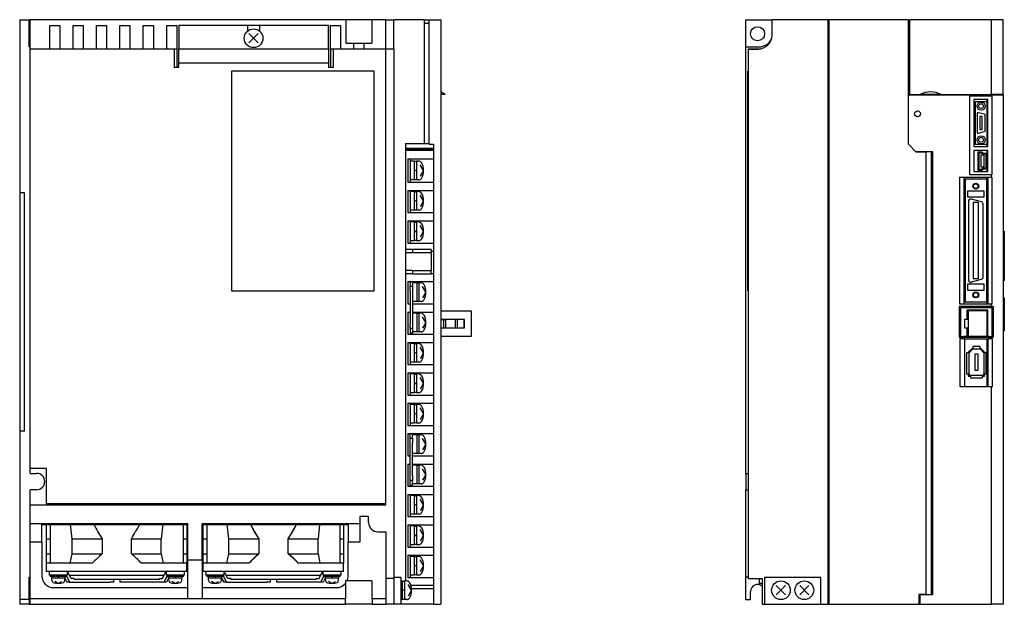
# Model space of a CAD drawing. Extents: x -955 to 8, y -401 to 362.
# Tile 1 of 3: x -938 to -517, y -244 to 6. Entities that reach past the tile are written whole.
import ezdxf

# ---------------------------------------------------------------- set-up
doc = ezdxf.new("R2010")
doc.units = 0
doc.layers.add('OUTLINE', color=7, linetype='CONTINUOUS')
doc.layers.add('THIN_LINE', color=6, linetype='CONTINUOUS')

msp = doc.modelspace()

# ---------------------------------------------------------------- linework, layer by layer
at = {"layer": 'OUTLINE'}
for p, q in [((-938.39, 6), (-938.39, -68)), ((-938.39, 6), (-934.39, 6)), ((-934.39, 6), (-933.89, 6)), ((-934.39, -5.6), (-934.39, 6)), ((-798.97, 6), (-933.89, 6)), ((-933.89, 0.4), (-933.89, 6)), ((-798.38, 6), (-798.97, 6)), ((-798.97, 6), (-798.97, -4)), ((-788.4, 6), (-798.38, 6)), ((-787.81, 6), (-788.4, 6)), ((-781.89, 6), (-787.81, 6)), ((-787.81, 6), (-787.81, -4)), ((-781.89, 6), (-778.39, 6)), ((-781.89, -0.55), (-781.89, 6)), ((-778.39, -0.55), (-778.39, 6)), ((-778.19, 5.8), (-778.39, 5.8)), ((-765.39, 6), (-778.19, 6)), ((-778.19, 6), (-778.19, 5.8)), ((-765.39, 6), (-763.27, 6)), ((-765.39, 6), (-765.39, -47)), ((-765.39, 4.5), (-763.27, 4.5)), ((-763.27, 6), (-758.39, 6)), ((-763.27, -47.2), (-763.27, 6)), ((-758.39, 6), (-758.39, -244)), ((-627.89, 6), (-616.69, 6)), ((-627.89, -5.6), (-627.89, 6)), ((-592.89, 6), (-616.69, 6)), ((-616.69, -0.55), (-616.69, 6)), ((-592.89, 6), (-592.89, -47)), ((-592.39, 6), (-592.89, 6)), ((-592.39, 6), (-592.39, -244)), ((-558.39, 6), (-592.39, 6)), ((-558.39, -47.3), (-558.39, 6)), ((-557.89, 6), (-557.89, -26)), ((-522.89, 6), (-557.89, 6)), ((-517.89, 6), (-522.89, 6)), ((-522.89, -26), (-522.89, 6)), ((-517.89, -26), (-517.89, 6)), ((-933.89, -5.6), (-933.89, 0.4)), ((-925.54, -0.55), (-925.54, 3.46)), ((-925.54, 3.46), (-921.24, 3.46)), ((-921.24, 3.46), (-921.24, -0.55)), ((-915.54, -0.55), (-915.54, 3.46)), ((-915.54, 3.46), (-911.24, 3.46)), ((-911.24, 3.46), (-911.24, -0.55)), ((-905.54, -0.55), (-905.54, 3.46)), ((-905.54, 3.46), (-901.24, 3.46)), ((-901.24, 3.46), (-901.24, -0.55)), ((-895.54, -0.55), (-895.54, 3.46)), ((-895.54, 3.46), (-891.24, 3.46)), ((-891.24, 3.46), (-891.24, -0.55)), ((-885.54, -0.55), (-885.54, 3.46)), ((-885.54, 3.46), (-881.24, 3.46)), ((-881.24, 3.46), (-881.24, -0.55)), ((-875.54, -0.55), (-875.54, 3.46)), ((-875.54, 3.46), (-871.24, 3.46)), ((-871.24, 3.46), (-871.24, -0.55)), ((-870.39, 3.55), (-870.39, -6.45)), ((-840.89, 3.55), (-870.39, 3.55)), ((-840.89, 1.17), (-840.89, 3.55)), ((-835.89, 3.47), (-840.89, 3.47)), ((-836.41, 0.03), (-840.37, -3.93)), ((-836.41, -3.93), (-840.37, 0.03)), ((-806.39, 3.55), (-835.89, 3.55)), ((-835.89, 3.55), (-835.89, 1.17)), ((-806.39, -6.45), (-806.39, 3.55)), ((-805.54, -0.55), (-805.54, 3.46)), ((-805.54, 3.46), (-801.24, 3.46)), ((-801.24, 3.46), (-801.24, -0.55)), ((-925.54, -6.45), (-925.54, -0.55)), ((-921.24, -0.55), (-921.24, -6.45)), ((-915.54, -6.45), (-915.54, -0.55)), ((-911.24, -0.55), (-911.24, -6.45)), ((-905.54, -6.45), (-905.54, -0.55)), ((-901.24, -0.55), (-901.24, -6.45)), ((-895.54, -6.45), (-895.54, -0.55)), ((-891.24, -0.55), (-891.24, -6.45)), ((-885.54, -6.45), (-885.54, -0.55)), ((-881.24, -0.55), (-881.24, -6.45)), ((-875.54, -6.45), (-875.54, -0.55)), ((-871.24, -0.55), (-871.24, -6.55)), ((-805.54, -6.55), (-805.54, -0.55)), ((-801.24, -0.55), (-801.24, -6.45)), ((-798.97, -4), (-798.38, -4)), ((-798.38, -4), (-795.54, -4)), ((-795.54, -6.45), (-795.54, -4)), ((-795.54, -4), (-791.24, -4)), ((-791.24, -4), (-788.4, -4)), ((-791.24, -4), (-791.24, -6.45)), ((-788.4, -4), (-787.81, -4)), ((-781.89, -6.45), (-781.89, -0.55)), ((-778.39, -6.55), (-778.39, -0.55)), ((-557.89, -2.6), (-558.39, -2.6)), ((-934.39, -5.6), (-933.89, -5.6)), ((-933.89, -188), (-933.89, -5.6)), ((-933.89, -6.45), (-932.89, -6.45)), ((-932.89, -6.45), (-872.39, -6.45)), ((-872.39, -6.45), (-872.39, -14.45)), ((-871.24, -6.55), (-872.39, -6.55)), ((-871.24, -6.55), (-871.24, -14.45)), ((-870.39, -12.45), (-870.39, -6.45)), ((-870.39, -6.45), (-806.39, -6.45)), ((-806.39, -6.45), (-806.39, -12.45)), ((-804.39, -6.55), (-805.54, -6.55)), ((-805.54, -6.55), (-805.54, -14.45)), ((-804.39, -6.45), (-782.89, -6.45)), ((-804.39, -6.45), (-804.39, -14.45)), ((-782.89, -6.45), (-781.89, -6.45)), ((-781.89, -6.45), (-781.89, -6.55)), ((-781.89, -201.52), (-781.89, -6.55)), ((-778.39, -6.55), (-781.89, -6.55)), ((-778.39, -6.55), (-778.39, -233)), ((-627.89, -188), (-627.89, -5.6)), ((-627.89, -5.6), (-622.29, -5.6)), ((-626.89, -6.45), (-626.89, -6.55)), ((-626.89, -6.45), (-625.89, -6.45)), ((-626.89, -6.45), (-626.89, -6.55)), ((-626.89, -6.55), (-622.69, -6.55)), ((-626.89, -6.55), (-626.89, -233)), ((-625.89, -6.45), (-621.6, -6.45)), ((-870.39, -12.45), (-806.39, -12.45)), ((-870.39, -14.45), (-870.39, -12.45)), ((-806.39, -12.45), (-806.39, -14.45)), ((-870.39, -14.45), (-872.39, -14.45)), ((-847.89, -16), (-847.89, -110)), ((-786.89, -16), (-847.89, -16)), ((-804.39, -14.45), (-806.39, -14.45)), ((-786.89, -110), (-786.89, -16)), ((-626.99, -110), (-626.99, -16)), ((-626.99, -16), (-626.89, -16)), ((-756.4, -26), (-758.39, -26)), ((-558.39, -26.2), (-532.29, -26.2)), ((-558.39, -47.3), (-558.39, -26.2)), ((-557.89, -26), (-553.38, -26)), ((-556.77, -26), (-556.77, -26.2)), ((-555.81, -26.2), (-555.81, -26)), ((-544.4, -26), (-553.38, -26)), ((-544.4, -26), (-522.89, -26)), ((-532.29, -26.2), (-528.89, -26.2)), ((-532.29, -26.2), (-532.29, -60.16)), ((-522.59, -26.71), (-532.29, -26.71)), ((-524.39, -28.16), (-530.39, -28.16)), ((-530.39, -28.16), (-530.39, -48.16)), ((-529.79, -29.16), (-529.79, -47.16)), ((-524.79, -29.16), (-529.79, -29.16)), ((-528.89, -26), (-528.89, -26.2)), ((-524.79, -28.16), (-524.79, -48.16)), ((-524.39, -48.16), (-524.39, -28.16)), ((-523.35, -26.2), (-523.35, -26)), ((-523.35, -26.2), (-522.59, -26.2)), ((-517.89, -26), (-522.89, -26)), ((-522.59, -26.2), (-517.89, -26.2)), ((-522.59, -60.16), (-522.59, -26.2)), ((-519.89, -26), (-519.89, -26.2)), ((-518.93, -26.2), (-518.93, -26)), ((-517.89, -26.2), (-517.89, -26)), ((-517.89, -26.2), (-517.89, -244)), ((-529.04, -34.26), (-529.04, -42.06)), ((-525.91, -34.45), (-528.41, -33.78)), ((-527.79, -35.41), (-527.79, -40.91)), ((-526.79, -35.41), (-527.79, -35.41)), ((-526.79, -40.91), (-526.79, -35.41)), ((-525.54, -41.39), (-525.54, -34.93)), ((-528.41, -42.54), (-525.91, -41.87)), ((-527.79, -40.91), (-526.79, -40.91)), ((-773.39, -47), (-773.39, -234)), ((-773.39, -47), (-765.39, -47)), ((-773.39, -49), (-761.39, -49)), ((-761.39, -49.72), (-773.39, -49.72)), ((-761.39, -50), (-773.39, -50)), ((-765.39, -47), (-763.27, -47)), ((-763.27, -47.2), (-761.39, -47.2)), ((-761.39, -47.2), (-761.39, -237.23)), ((-592.89, -47), (-592.89, -237.23)), ((-592.89, -47), (-592.39, -47)), ((-558.39, -47.3), (-555.19, -50.5)), ((-555.19, -50.5), (-558.39, -47.3)), ((-555.19, -50.5), (-550.9, -50.5)), ((-547.89, -50.5), (-555.19, -50.5)), ((-550.9, -50.5), (-550.9, -239.8)), ((-548.49, -239.8), (-548.49, -50.5)), ((-548.24, -50.5), (-548.24, -239.8)), ((-547.89, -239.8), (-547.89, -50.5)), ((-530.39, -48.16), (-524.39, -48.16)), ((-530.39, -49.96), (-530.39, -58.96)), ((-524.39, -49.96), (-530.39, -49.96)), ((-529.79, -47.16), (-524.79, -47.16)), ((-524.79, -49.96), (-524.79, -51.16)), ((-524.39, -58.96), (-524.39, -49.96)), ((-772.39, -53.5), (-772.39, -63.5)), ((-772.39, -53.5), (-761.39, -53.5)), ((-771.39, -53.5), (-771.39, -54.5)), ((-769.79, -54.5), (-771.39, -54.5)), ((-771.39, -54.5), (-771.39, -62.5)), ((-769.79, -54.5), (-769.79, -62.5)), ((-768.79, -54.7), (-769.79, -54.7)), ((-768.79, -54.5), (-768.79, -62.5)), ((-767.75, -54.5), (-768.79, -54.5)), ((-526.81, -50.61), (-528.67, -50.61)), ((-528.67, -50.61), (-528.67, -58.31)), ((-526.98, -51.01), (-528.27, -51.01)), ((-528.27, -51.01), (-528.27, -57.91)), ((-525.98, -51.96), (-527.48, -51.96)), ((-527.48, -51.96), (-527.48, -56.96)), ((-526.49, -51.56), (-526.98, -51.01)), ((-526.31, -51.16), (-526.81, -50.61)), ((-525.19, -51.56), (-526.49, -51.56)), ((-524.79, -51.16), (-526.31, -51.16)), ((-525.98, -56.96), (-525.98, -51.96)), ((-525.19, -57.36), (-525.19, -51.56)), ((-524.79, -57.76), (-524.79, -51.16)), ((-769.79, -58.79), (-768.79, -58.21)), ((-765.69, -58.5), (-767.16, -56.03)), ((-765.69, -58.5), (-767.16, -60.97)), ((-528.67, -58.31), (-526.81, -58.31)), ((-528.27, -57.91), (-526.98, -57.91)), ((-527.48, -56.96), (-525.98, -56.96)), ((-526.98, -57.91), (-526.49, -57.36)), ((-526.81, -58.31), (-526.31, -57.76)), ((-526.49, -57.36), (-525.19, -57.36)), ((-526.31, -57.76), (-524.79, -57.76)), ((-524.79, -57.76), (-524.79, -58.96)), ((-771.39, -62.5), (-771.39, -63.5)), ((-769.79, -62.5), (-771.39, -62.5)), ((-769.79, -62.3), (-768.79, -62.3)), ((-767.75, -62.5), (-768.79, -62.5)), ((-536.59, -61.46), (-536.59, -115.46)), ((-522.89, -61.46), (-536.59, -61.46)), ((-534.64, -61.46), (-534.64, -115.46)), ((-534.19, -62.26), (-534.19, -114.66)), ((-524.79, -62.26), (-534.19, -62.26)), ((-532.29, -60.16), (-522.89, -60.16)), ((-530.39, -58.96), (-524.39, -58.96)), ((-524.79, -61.46), (-524.79, -62.26)), ((-524.79, -114.66), (-524.79, -62.26)), ((-524.34, -115.46), (-524.34, -61.46)), ((-522.89, -60.16), (-522.59, -60.16)), ((-522.89, -61.46), (-522.89, -60.16)), ((-522.59, -61.46), (-522.89, -61.46)), ((-522.59, -115.46), (-522.59, -61.46)), ((-772.39, -63.5), (-761.39, -63.5)), ((-772.39, -67), (-772.39, -76.5)), ((-772.39, -67), (-761.39, -67)), ((-771.39, -67), (-771.39, -67.5)), ((-526.04, -67.26), (-533.14, -67.26)), ((-533.14, -67.26), (-533.14, -69.76)), ((-526.04, -69.76), (-526.04, -67.26)), ((-938.39, -68), (-938.39, -170)), ((-936.39, -68), (-938.39, -68)), ((-936.39, -170), (-936.39, -68)), ((-771.39, -67.5), (-771.39, -75.5)), ((-769.79, -67.5), (-771.39, -67.5)), ((-769.79, -67.5), (-769.79, -75.5)), ((-768.79, -67.7), (-769.79, -67.7)), ((-769.79, -71.79), (-768.79, -71.21)), ((-768.79, -67.5), (-768.79, -75.5)), ((-767.75, -67.5), (-768.79, -67.5)), ((-765.69, -71.5), (-767.16, -69.03)), ((-765.69, -71.5), (-767.16, -73.97)), ((-533.14, -69.76), (-526.04, -69.76)), ((-527.18, -71.9), (-531.48, -70.75)), ((-771.39, -75.5), (-771.39, -76.5)), ((-769.79, -75.5), (-771.39, -75.5)), ((-769.79, -75.3), (-768.79, -75.3)), ((-767.75, -75.5), (-768.79, -75.5)), ((-532.74, -71.71), (-532.74, -105.21)), ((-530.74, -72.21), (-530.74, -104.71)), ((-528.44, -72.21), (-530.74, -72.21)), ((-528.44, -104.71), (-528.44, -72.21)), ((-526.44, -104.05), (-526.44, -72.87)), ((-772.39, -76.5), (-761.39, -76.5)), ((-772.39, -80), (-772.39, -89.5)), ((-772.39, -80), (-761.39, -80)), ((-771.39, -80), (-771.39, -80.5)), ((-769.79, -80.5), (-771.39, -80.5)), ((-771.39, -80.5), (-771.39, -88.5)), ((-769.79, -80.5), (-769.79, -88.5)), ((-768.79, -80.7), (-769.79, -80.7)), ((-768.79, -80.5), (-768.79, -88.5)), ((-767.75, -80.5), (-768.79, -80.5)), ((-765.69, -84.5), (-767.16, -82.03)), ((-769.79, -84.79), (-768.79, -84.21)), ((-769.79, -88.3), (-768.79, -88.3)), ((-765.69, -84.5), (-767.16, -86.97)), ((-517.89, -84.4), (-517.39, -84.4)), ((-517.39, -84.4), (-517.39, -105.5)), ((-770.39, -92.31), (-773.39, -92.31)), ((-772.39, -89.5), (-761.39, -89.5)), ((-771.39, -88.5), (-771.39, -89.5)), ((-769.79, -88.5), (-771.39, -88.5)), ((-762.39, -92.31), (-770.39, -92.31)), ((-770.39, -92.31), (-770.39, -93.69)), ((-767.75, -88.5), (-768.79, -88.5)), ((-762.39, -92.31), (-762.39, -93.69)), ((-770.39, -93.69), (-773.39, -93.69)), ((-762.39, -93.69), (-770.39, -93.69)), ((-762.39, -93), (-761.39, -93)), ((-762.39, -93.69), (-762.39, -101.31)), ((-770.39, -101.31), (-773.39, -101.31)), ((-770.39, -102.69), (-773.39, -102.69)), ((-770.39, -101.31), (-762.39, -101.31)), ((-770.39, -101.31), (-770.39, -102.69)), ((-770.39, -102.69), (-762.39, -102.69)), ((-762.39, -102.69), (-762.39, -101.31)), ((-762.39, -102.5), (-761.39, -102.5)), ((-531.48, -106.17), (-527.18, -105.02)), ((-530.74, -104.71), (-528.44, -104.71)), ((-772.39, -106), (-772.39, -115.5)), ((-772.39, -106), (-761.39, -106)), ((-771.39, -106), (-771.39, -108)), ((-771.39, -108), (-770.39, -108)), ((-771.39, -110), (-771.39, -108)), ((-770.39, -106), (-770.39, -108)), ((-768.59, -106.5), (-770.39, -106.5)), ((-770.39, -108), (-770.39, -110)), ((-768.59, -106.5), (-768.59, -114.5)), ((-767.79, -106.7), (-768.59, -106.7)), ((-767.79, -106.5), (-767.79, -114.5)), ((-766.75, -106.5), (-767.79, -106.5)), ((-764.69, -110.5), (-766.16, -108.03)), ((-526.04, -107.16), (-533.14, -107.16)), ((-533.14, -107.16), (-533.14, -109.66)), ((-526.04, -109.66), (-526.04, -107.16)), ((-517.89, -105.5), (-517.39, -105.5)), ((-847.89, -110), (-786.89, -110)), ((-771.39, -110), (-771.39, -124)), ((-770.39, -110), (-770.39, -124)), ((-764.69, -110.5), (-766.16, -112.97)), ((-626.99, -110), (-626.89, -110)), ((-533.14, -109.66), (-526.04, -109.66)), ((-517.89, -113), (-517.39, -113)), ((-517.39, -113), (-517.39, -127)), ((-772.39, -115.5), (-771.39, -115.5)), ((-768.59, -114.5), (-770.39, -114.5)), ((-770.39, -115.5), (-761.39, -115.5)), ((-768.59, -114.3), (-767.79, -114.3)), ((-766.75, -114.5), (-767.79, -114.5)), ((-522.89, -116.71), (-536.67, -116.71)), ((-536.67, -116.71), (-536.67, -129.81)), ((-536.59, -115.46), (-522.89, -115.46)), ((-522.57, -117.21), (-536.17, -117.21)), ((-536.17, -117.21), (-536.17, -129.48)), ((-534.19, -114.66), (-524.79, -114.66)), ((-524.79, -114.66), (-524.79, -115.46)), ((-522.89, -115.46), (-522.59, -115.46)), ((-522.89, -116.71), (-522.89, -115.46)), ((-522.14, -116.71), (-522.89, -116.71)), ((-522.57, -129.48), (-522.57, -117.21)), ((-522.14, -116.71), (-522.14, -129.81)), ((-772.39, -119), (-772.39, -128.5)), ((-772.39, -119), (-771.39, -119)), ((-770.39, -119), (-761.39, -119)), ((-768.59, -119.5), (-770.39, -119.5)), ((-768.59, -119.5), (-768.59, -127.5)), ((-767.79, -119.7), (-768.59, -119.7)), ((-767.79, -119.5), (-767.79, -127.5)), ((-766.75, -119.5), (-767.79, -119.5)), ((-764.69, -123.5), (-766.16, -121.03)), ((-758.39, -120.34), (-758.19, -120.34)), ((-758.19, -118.49), (-745.39, -118.49)), ((-758.19, -122.14), (-758.19, -118.49)), ((-745.39, -118.49), (-745.39, -129.49)), ((-533.38, -118.23), (-533.38, -122.24)), ((-524.38, -118.23), (-533.38, -118.23)), ((-532.85, -118.49), (-532.85, -129.49)), ((-524.85, -118.49), (-532.85, -118.49)), ((-524.85, -118.49), (-524.85, -129.49)), ((-524.79, -118.23), (-524.79, -129.48)), ((-524.38, -129.48), (-524.38, -118.23)), ((-771.39, -126), (-771.39, -124)), ((-771.39, -126), (-771.39, -128)), ((-770.39, -126), (-771.39, -126)), ((-770.39, -124), (-770.39, -126)), ((-770.39, -126), (-770.39, -128)), ((-764.69, -123.5), (-766.16, -125.97)), ((-758.39, -122.24), (-757.19, -122.24)), ((-758.39, -125.74), (-757.19, -125.74)), ((-748.19, -122.14), (-758.19, -122.14)), ((-758.19, -122.14), (-758.19, -122.24)), ((-758.19, -125.74), (-758.19, -125.84)), ((-758.19, -125.84), (-748.19, -125.84)), ((-758.19, -129.49), (-758.19, -125.84)), ((-757.19, -122.24), (-756.39, -122.24)), ((-757.19, -122.24), (-757.19, -125.74)), ((-757.19, -125.74), (-756.39, -125.74)), ((-756.39, -122.24), (-756.39, -125.74)), ((-751.39, -122.24), (-752.19, -122.24)), ((-752.19, -122.24), (-752.19, -125.74)), ((-752.19, -125.74), (-751.39, -125.74)), ((-748.49, -122.24), (-751.39, -122.24)), ((-751.39, -122.24), (-751.39, -125.74)), ((-751.39, -125.74), (-748.49, -125.74)), ((-748.19, -122.24), (-748.49, -122.24)), ((-748.49, -122.24), (-748.49, -125.74)), ((-748.49, -125.74), (-748.19, -125.74)), ((-748.19, -125.84), (-748.19, -122.14)), ((-532.85, -122.24), (-534.45, -122.24)), ((-534.45, -122.24), (-534.45, -125.74)), ((-534.45, -125.74), (-532.85, -125.74)), ((-533.38, -125.74), (-533.38, -129.48)), ((-772.39, -128.5), (-761.39, -128.5)), ((-770.39, -128), (-771.39, -128)), ((-771.39, -128), (-771.39, -128.5)), ((-768.59, -127.5), (-770.39, -127.5)), ((-768.59, -127.3), (-767.79, -127.3)), ((-766.75, -127.5), (-767.79, -127.5)), ((-758.39, -126.64), (-758.19, -126.64)), ((-758.39, -127.64), (-758.19, -127.64)), ((-745.39, -129.49), (-758.19, -129.49)), ((-536.67, -129.81), (-534.69, -129.81)), ((-534.69, -130.46), (-536.39, -130.46)), ((-536.39, -130.46), (-536.39, -150.81)), ((-536.17, -129.48), (-534.69, -129.48)), ((-532.85, -129.48), (-534.69, -129.48)), ((-534.69, -129.48), (-534.69, -129.81)), ((-534.69, -129.81), (-534.69, -130.46)), ((-534.69, -129.81), (-523.93, -129.81)), ((-534.69, -130.46), (-523.93, -130.46)), ((-534.47, -130.46), (-534.47, -150.81)), ((-524.85, -129.49), (-532.85, -129.49)), ((-523.93, -129.48), (-524.85, -129.48)), ((-524.79, -130.46), (-524.79, -150.81)), ((-524.33, -150.81), (-524.33, -130.46)), ((-523.93, -129.48), (-522.57, -129.48)), ((-523.93, -129.81), (-523.93, -129.48)), ((-523.93, -130.46), (-523.93, -129.81)), ((-523.93, -129.81), (-522.89, -129.81)), ((-522.89, -130.46), (-523.93, -130.46)), ((-522.89, -130.46), (-522.89, -129.81)), ((-522.89, -129.81), (-522.14, -129.81)), ((-522.42, -130.46), (-522.89, -130.46)), ((-522.42, -150.81), (-522.42, -130.46)), ((-517.89, -127), (-517.39, -127)), ((-772.39, -132), (-772.39, -141.5)), ((-772.39, -132), (-761.39, -132)), ((-771.39, -132), (-771.39, -132.5)), ((-769.79, -132.5), (-771.39, -132.5)), ((-771.39, -132.5), (-771.39, -140.5)), ((-769.79, -132.5), (-769.79, -140.5)), ((-768.79, -132.7), (-769.79, -132.7)), ((-768.79, -132.5), (-768.79, -140.5)), ((-767.75, -132.5), (-768.79, -132.5)), ((-765.69, -136.5), (-767.16, -134.03)), ((-530.96, -134.41), (-532.79, -136.24)), ((-530.79, -134.41), (-530.96, -134.41)), ((-530.79, -133.71), (-530.79, -134.81)), ((-527.78, -133.71), (-530.79, -133.71)), ((-527.78, -134.81), (-527.78, -133.71)), ((-527.62, -134.41), (-527.78, -134.41)), ((-525.79, -136.24), (-527.62, -134.41)), ((-769.79, -136.79), (-768.79, -136.21)), ((-765.69, -136.5), (-767.16, -138.97)), ((-532.39, -136.41), (-533.49, -136.41)), ((-533.49, -136.41), (-533.49, -145.41)), ((-532.79, -136.24), (-532.79, -136.41)), ((-530.79, -134.81), (-532.39, -136.41)), ((-532.39, -145.41), (-532.39, -136.41)), ((-530.79, -134.81), (-527.78, -134.81)), ((-530.04, -137.01), (-530.04, -143.91)), ((-528.54, -137.01), (-530.04, -137.01)), ((-528.54, -143.91), (-528.54, -137.01)), ((-526.19, -136.41), (-527.78, -134.81)), ((-525.09, -136.41), (-526.19, -136.41)), ((-526.19, -136.41), (-526.19, -145.41)), ((-525.79, -136.41), (-525.79, -136.24)), ((-525.09, -145.41), (-525.09, -136.41)), ((-772.39, -141.5), (-761.39, -141.5)), ((-771.39, -140.5), (-771.39, -141.5)), ((-769.79, -140.5), (-771.39, -140.5)), ((-769.79, -140.3), (-768.79, -140.3)), ((-767.75, -140.5), (-768.79, -140.5)), ((-772.39, -145), (-772.39, -154.5)), ((-772.39, -145), (-761.39, -145)), ((-771.39, -145), (-771.39, -145.5)), ((-771.39, -145.5), (-771.39, -153.5)), ((-769.79, -145.5), (-771.39, -145.5)), ((-769.79, -145.5), (-769.79, -153.5)), ((-768.79, -145.7), (-769.79, -145.7)), ((-768.79, -145.5), (-768.79, -153.5)), ((-767.75, -145.5), (-768.79, -145.5)), ((-765.69, -149.5), (-767.16, -147.03)), ((-533.49, -145.41), (-532.39, -145.41)), ((-532.79, -145.41), (-532.79, -146.51)), ((-532.79, -146.51), (-531.89, -146.51)), ((-532.39, -145.41), (-532.39, -146.11)), ((-532.39, -146.11), (-531.89, -146.11)), ((-526.69, -146.11), (-531.89, -146.11)), ((-531.89, -146.11), (-531.89, -147.21)), ((-531.89, -147.21), (-526.69, -147.21)), ((-530.04, -143.91), (-528.54, -143.91)), ((-526.69, -146.11), (-526.19, -146.11)), ((-526.69, -147.21), (-526.69, -146.11)), ((-526.69, -146.51), (-525.79, -146.51)), ((-526.19, -146.11), (-526.19, -145.41)), ((-526.19, -145.41), (-525.09, -145.41)), ((-525.79, -146.51), (-525.79, -145.41)), ((-769.79, -149.79), (-768.79, -149.21)), ((-765.69, -149.5), (-767.16, -151.97)), ((-536.39, -150.81), (-522.89, -150.81)), ((-522.89, -150.81), (-522.42, -150.81)), ((-522.89, -244), (-522.89, -150.81)), ((-772.39, -154.5), (-761.39, -154.5)), ((-771.39, -153.5), (-771.39, -154.5)), ((-769.79, -153.5), (-771.39, -153.5)), ((-769.79, -153.3), (-768.79, -153.3)), ((-767.75, -153.5), (-768.79, -153.5)), ((-772.39, -158), (-772.39, -167.5)), ((-772.39, -158), (-761.39, -158)), ((-771.39, -158), (-771.39, -158.5)), ((-769.79, -158.5), (-771.39, -158.5)), ((-771.39, -158.5), (-771.39, -166.5)), ((-769.79, -158.5), (-769.79, -166.5)), ((-768.79, -158.7), (-769.79, -158.7)), ((-768.79, -158.5), (-768.79, -166.5)), ((-767.75, -158.5), (-768.79, -158.5)), ((-769.79, -162.79), (-768.79, -162.21)), ((-765.69, -162.5), (-767.16, -160.03)), ((-765.69, -162.5), (-767.16, -164.97)), ((-772.39, -167.5), (-761.39, -167.5)), ((-771.39, -166.5), (-771.39, -167.5)), ((-769.79, -166.5), (-771.39, -166.5)), ((-769.79, -166.3), (-768.79, -166.3)), ((-767.75, -166.5), (-768.79, -166.5)), ((-938.39, -170), (-938.39, -242)), ((-936.39, -170), (-938.39, -170)), ((-772.39, -171), (-772.39, -180.5)), ((-772.39, -171), (-761.39, -171)), ((-771.39, -173), (-771.39, -171)), ((-770.39, -173), (-770.39, -171)), ((-768.59, -171.5), (-770.39, -171.5)), ((-768.59, -171.5), (-768.59, -179.5)), ((-767.79, -171.7), (-768.59, -171.7)), ((-767.79, -171.5), (-767.79, -179.5)), ((-766.75, -171.5), (-767.79, -171.5)), ((-771.39, -175), (-771.39, -173)), ((-771.39, -173), (-770.39, -173)), ((-771.39, -189), (-771.39, -175)), ((-770.39, -173), (-770.39, -175)), ((-770.39, -189), (-770.39, -175)), ((-764.69, -175.5), (-766.16, -173.03)), ((-764.69, -175.5), (-766.16, -177.97)), ((-772.39, -180.5), (-771.39, -180.5)), ((-768.59, -179.5), (-770.39, -179.5)), ((-770.39, -180.5), (-761.39, -180.5)), ((-768.59, -179.3), (-767.79, -179.3)), ((-766.75, -179.5), (-767.79, -179.5)), ((-772.39, -184), (-772.39, -193.5)), ((-772.39, -184), (-771.39, -184)), ((-770.39, -184), (-761.39, -184)), ((-768.59, -184.5), (-770.39, -184.5)), ((-768.59, -184.5), (-768.59, -192.5)), ((-767.79, -184.7), (-768.59, -184.7)), ((-767.79, -184.5), (-767.79, -192.5)), ((-766.75, -184.5), (-767.79, -184.5)), ((-932.89, -185.95), (-933.89, -185.95)), ((-933.89, -188), (-931.17, -188)), ((-926.89, -185.95), (-932.89, -185.95)), ((-926.89, -201.02), (-926.89, -185.95)), ((-771.39, -191), (-771.39, -189)), ((-770.39, -189), (-770.39, -191)), ((-764.69, -188.5), (-766.16, -186.03)), ((-764.69, -188.5), (-766.16, -190.97)), ((-627.89, -188), (-627.89, -195)), ((-627.89, -188), (-626.89, -188)), ((-772.39, -193.5), (-761.39, -193.5)), ((-771.39, -193), (-771.39, -191)), ((-770.39, -191), (-771.39, -191)), ((-771.39, -193), (-770.39, -193)), ((-771.39, -193), (-771.39, -193.5)), ((-770.39, -193), (-770.39, -191)), ((-768.59, -192.5), (-770.39, -192.5)), ((-768.59, -192.3), (-767.79, -192.3)), ((-766.75, -192.5), (-767.79, -192.5)), ((-933.89, -232.4), (-933.89, -195)), ((-931.17, -195), (-933.89, -195)), ((-772.39, -197), (-772.39, -206.5)), ((-772.39, -197), (-761.39, -197)), ((-771.39, -197), (-771.39, -197.5)), ((-769.79, -197.5), (-771.39, -197.5)), ((-771.39, -197.5), (-771.39, -205.5)), ((-769.79, -197.5), (-769.79, -205.5)), ((-768.79, -197.7), (-769.79, -197.7)), ((-768.79, -197.5), (-768.79, -205.5)), ((-767.75, -197.5), (-768.79, -197.5)), ((-627.89, -232.4), (-627.89, -195)), ((-627.89, -195), (-626.89, -195)), ((-933.89, -201.52), (-781.89, -201.52)), ((-926.89, -201.02), (-926.89, -201.52)), ((-782.89, -201.02), (-926.89, -201.02)), ((-781.89, -201.02), (-782.89, -201.02)), ((-769.79, -201.79), (-768.79, -201.21)), ((-765.69, -201.5), (-767.16, -199.03)), ((-765.69, -201.5), (-767.16, -203.97)), ((-771.39, -205.5), (-771.39, -206.5)), ((-769.79, -205.5), (-771.39, -205.5)), ((-769.79, -205.3), (-768.79, -205.3)), ((-767.75, -205.5), (-768.79, -205.5)), ((-866.45, -209.52), (-933.89, -209.52)), ((-928.9, -209.87), (-866.45, -209.87)), ((-928.9, -217.45), (-928.9, -209.87)), ((-926.89, -215.95), (-926.89, -209.87)), ((-925.39, -209.87), (-925.39, -226.45)), ((-915.95, -215.95), (-916.61, -209.87)), ((-877.17, -209.87), (-877.83, -215.95)), ((-868.39, -226.45), (-868.39, -209.87)), ((-866.89, -209.87), (-866.89, -215.95)), ((-866.45, -224.97), (-866.45, -209.52)), ((-860.33, -224.97), (-860.33, -209.52)), ((-792.9, -209.52), (-860.33, -209.52)), ((-860.33, -209.87), (-797.96, -209.87)), ((-859.89, -215.95), (-859.89, -209.87)), ((-858.39, -209.87), (-858.39, -226.45)), ((-848.95, -215.95), (-849.61, -209.87)), ((-810.17, -209.87), (-810.83, -215.95)), ((-801.39, -226.45), (-801.39, -209.87)), ((-799.89, -209.87), (-799.89, -215.95)), ((-797.96, -209.87), (-797.96, -217.45)), ((-792.9, -206.5), (-792.9, -209.52)), ((-789.2, -206.5), (-792.9, -206.5)), ((-792.9, -209.52), (-792.9, -217.45)), ((-789.2, -209), (-789.2, -206.5)), ((-772.39, -206.5), (-761.39, -206.5)), ((-772.39, -210), (-772.39, -219.5)), ((-772.39, -210), (-761.39, -210)), ((-771.39, -210), (-771.39, -210.5)), ((-771.39, -210.5), (-771.39, -218.5)), ((-769.79, -210.5), (-771.39, -210.5)), ((-769.79, -210.5), (-769.79, -218.5)), ((-768.79, -210.5), (-768.79, -218.5)), ((-767.75, -210.5), (-768.79, -210.5)), ((-785.2, -213), (-781.84, -213)), ((-781.84, -213), (-781.84, -233)), ((-768.79, -210.7), (-769.79, -210.7)), ((-769.79, -214.79), (-768.79, -214.21)), ((-765.69, -214.5), (-767.16, -212.03)), ((-765.69, -214.5), (-767.16, -216.97)), ((-928.9, -217.45), (-933.89, -217.45)), ((-928.9, -217.45), (-928.9, -231.88)), ((-926.89, -222.45), (-926.89, -215.95)), ((-926.89, -215.95), (-925.39, -215.95)), ((-915.95, -222.45), (-915.95, -215.95)), ((-915.95, -215.95), (-903.17, -215.95)), ((-903.17, -215.95), (-903.17, -222.45)), ((-890.61, -215.95), (-877.83, -215.95)), ((-890.61, -222.45), (-890.61, -215.95)), ((-877.83, -222.45), (-877.83, -215.95)), ((-868.39, -215.95), (-866.89, -215.95)), ((-866.89, -215.95), (-866.89, -222.45)), ((-859.89, -222.45), (-859.89, -215.95)), ((-859.89, -215.95), (-858.39, -215.95)), ((-848.95, -222.45), (-848.95, -215.95)), ((-848.95, -215.95), (-836.17, -215.95)), ((-836.17, -215.95), (-836.17, -222.45)), ((-823.61, -215.95), (-810.83, -215.95)), ((-823.61, -222.45), (-823.61, -215.95)), ((-810.83, -222.45), (-810.83, -215.95)), ((-801.39, -215.95), (-799.89, -215.95)), ((-799.89, -215.95), (-799.89, -222.45)), ((-797.96, -231.88), (-797.96, -217.45)), ((-792.9, -217.45), (-797.96, -217.45)), ((-771.39, -218.5), (-771.39, -219.5)), ((-769.79, -218.5), (-771.39, -218.5)), ((-769.79, -218.3), (-768.79, -218.3)), ((-767.75, -218.5), (-768.79, -218.5)), ((-926.89, -226.45), (-926.89, -222.45)), ((-926.89, -222.45), (-925.39, -222.45)), ((-916.77, -226.45), (-915.95, -222.45)), ((-915.95, -222.45), (-903.17, -222.45)), ((-890.61, -222.45), (-877.83, -222.45)), ((-877.83, -222.45), (-877.02, -226.45)), ((-868.39, -222.45), (-866.89, -222.45)), ((-866.89, -222.45), (-866.89, -226.45)), ((-859.89, -226.45), (-859.89, -222.45)), ((-859.89, -222.45), (-858.39, -222.45)), ((-849.77, -226.45), (-848.95, -222.45)), ((-848.95, -222.45), (-836.17, -222.45)), ((-823.61, -222.45), (-810.83, -222.45)), ((-810.83, -222.45), (-810.02, -226.45)), ((-801.39, -222.45), (-799.89, -222.45)), ((-799.89, -222.45), (-799.89, -226.45)), ((-772.39, -219.5), (-761.39, -219.5)), ((-772.39, -223), (-772.39, -232.5)), ((-772.39, -223), (-761.39, -223)), ((-771.39, -223), (-771.39, -223.5)), ((-921.89, -226.45), (-926.89, -226.45)), ((-926.89, -229.95), (-926.89, -226.45)), ((-907.44, -226.45), (-921.89, -226.45)), ((-871.89, -226.45), (-886.34, -226.45)), ((-866.89, -226.45), (-871.89, -226.45)), ((-866.89, -229.95), (-866.89, -226.45)), ((-866.45, -241.62), (-866.45, -224.97)), ((-866.45, -224.97), (-860.33, -224.97)), ((-860.33, -224.97), (-860.33, -241.62)), ((-854.89, -226.45), (-859.89, -226.45)), ((-859.89, -229.95), (-859.89, -226.45)), ((-840.44, -226.45), (-854.89, -226.45)), ((-804.89, -226.45), (-819.34, -226.45)), ((-799.89, -226.45), (-804.89, -226.45)), ((-799.89, -229.95), (-799.89, -226.45)), ((-771.39, -223.5), (-771.39, -231.5)), ((-769.79, -223.5), (-771.39, -223.5)), ((-769.79, -223.5), (-769.79, -231.5)), ((-768.79, -223.7), (-769.79, -223.7)), ((-769.79, -227.79), (-768.79, -227.21)), ((-768.79, -223.5), (-768.79, -231.5)), ((-767.75, -223.5), (-768.79, -223.5)), ((-765.69, -227.5), (-767.16, -225.03)), ((-921.89, -229.95), (-926.89, -229.95)), ((-925.79, -229.95), (-925.79, -231.55)), ((-917.99, -231.55), (-925.79, -231.55)), ((-925.39, -231.55), (-925.39, -232.05)), ((-871.89, -229.95), (-921.89, -229.95)), ((-918.39, -232.05), (-918.39, -231.55)), ((-917.99, -231.55), (-917.99, -229.95)), ((-916.45, -232.95), (-917.93, -229.95)), ((-877.34, -232.95), (-875.85, -229.95)), ((-875.79, -229.95), (-875.79, -231.55)), ((-867.99, -231.55), (-875.79, -231.55)), ((-875.39, -231.55), (-875.39, -232.05)), ((-866.89, -229.95), (-871.89, -229.95)), ((-868.39, -232.05), (-868.39, -231.55)), ((-867.99, -231.55), (-867.99, -229.95)), ((-854.89, -229.95), (-859.89, -229.95)), ((-858.79, -229.95), (-858.79, -231.55)), ((-850.99, -231.55), (-858.79, -231.55)), ((-858.39, -231.55), (-858.39, -232.05)), ((-804.89, -229.95), (-854.89, -229.95)), ((-851.39, -232.05), (-851.39, -231.55)), ((-850.99, -231.55), (-850.99, -229.95)), ((-849.45, -232.95), (-850.93, -229.95)), ((-810.34, -232.95), (-808.85, -229.95)), ((-808.79, -229.95), (-808.79, -231.55)), ((-800.99, -231.55), (-808.79, -231.55)), ((-808.39, -231.55), (-808.39, -232.05)), ((-799.89, -229.95), (-804.89, -229.95)), ((-801.39, -232.05), (-801.39, -231.55)), ((-800.99, -231.55), (-800.99, -229.95)), ((-771.39, -231.5), (-771.39, -232.5)), ((-769.79, -231.5), (-771.39, -231.5)), ((-769.79, -231.3), (-768.79, -231.3)), ((-767.75, -231.5), (-768.79, -231.5)), ((-765.69, -227.5), (-767.16, -229.97)), ((-934.39, -242), (-934.39, -232.4)), ((-934.39, -232.4), (-933.89, -232.4)), ((-934.39, -235.5), (-934.39, -238.5)), ((-933.89, -238.4), (-933.89, -232.4)), ((-918.39, -232.05), (-925.39, -232.05)), ((-924.84, -232.05), (-924.84, -232.75)), ((-918.94, -232.75), (-924.84, -232.75)), ((-924.69, -233.72), (-924.69, -232.75)), ((-921.89, -235.15), (-923.39, -234.25)), ((-922.09, -232.05), (-921.69, -232.75)), ((-921.89, -235.15), (-920.39, -234.25)), ((-919.09, -233.72), (-919.09, -232.75)), ((-918.76, -233.35), (-919.09, -233.35)), ((-919.06, -232.75), (-918.17, -234.55)), ((-918.94, -232.75), (-918.94, -232.05)), ((-918.39, -231.81), (-917.03, -234.55)), ((-917.03, -234.55), (-918.17, -234.55)), ((-876.74, -231.75), (-917.04, -231.75)), ((-917.03, -234.55), (-899.9, -234.55)), ((-915.13, -232.95), (-916.45, -232.95)), ((-915.13, -232.95), (-915.13, -233.35)), ((-878.66, -233.35), (-915.13, -233.35)), ((-898.19, -234.55), (-899.9, -234.55)), ((-898.19, -234.55), (-898.19, -233.35)), ((-895.59, -233.35), (-895.59, -234.55)), ((-893.88, -234.55), (-895.59, -234.55)), ((-876.75, -234.55), (-893.88, -234.55)), ((-878.66, -232.95), (-877.34, -232.95)), ((-878.66, -233.35), (-878.66, -232.95)), ((-875.39, -231.81), (-876.75, -234.55)), ((-875.62, -234.55), (-876.75, -234.55)), ((-874.72, -232.75), (-875.62, -234.55)), ((-871.89, -232.05), (-875.39, -232.05)), ((-874.69, -233.35), (-875.02, -233.35)), ((-874.84, -232.05), (-874.84, -232.75)), ((-871.89, -232.75), (-874.84, -232.75)), ((-874.69, -233.72), (-874.69, -232.75)), ((-871.89, -235.15), (-873.39, -234.25)), ((-872.09, -232.05), (-871.69, -232.75)), ((-868.39, -232.05), (-871.89, -232.05)), ((-868.94, -232.75), (-871.89, -232.75)), ((-871.89, -235.15), (-870.39, -234.25)), ((-869.09, -233.72), (-869.09, -232.75)), ((-868.94, -232.75), (-868.94, -232.05)), ((-851.39, -232.05), (-858.39, -232.05)), ((-857.84, -232.05), (-857.84, -232.75)), ((-851.94, -232.75), (-857.84, -232.75)), ((-857.69, -233.72), (-857.69, -232.75)), ((-854.89, -235.15), (-856.39, -234.25)), ((-855.09, -232.05), (-854.69, -232.75)), ((-854.89, -235.15), (-853.39, -234.25)), ((-852.09, -233.72), (-852.09, -232.75)), ((-851.76, -233.35), (-852.09, -233.35)), ((-852.06, -232.75), (-851.17, -234.55)), ((-851.94, -232.75), (-851.94, -232.05)), ((-851.39, -231.81), (-850.03, -234.55)), ((-850.03, -234.55), (-851.17, -234.55)), ((-809.74, -231.75), (-850.04, -231.75)), ((-850.03, -234.55), (-832.9, -234.55)), ((-848.13, -232.95), (-849.45, -232.95)), ((-848.13, -232.95), (-848.13, -233.35)), ((-811.66, -233.35), (-848.13, -233.35)), ((-831.19, -234.55), (-832.9, -234.55)), ((-831.19, -234.55), (-831.19, -233.35)), ((-828.59, -233.35), (-828.59, -234.55)), ((-826.88, -234.55), (-828.59, -234.55)), ((-809.75, -234.55), (-826.88, -234.55)), ((-811.66, -232.95), (-810.34, -232.95)), ((-811.66, -233.35), (-811.66, -232.95)), ((-808.39, -231.81), (-809.75, -234.55)), ((-808.62, -234.55), (-809.75, -234.55)), ((-807.72, -232.75), (-808.62, -234.55)), ((-804.89, -232.05), (-808.39, -232.05)), ((-807.69, -233.35), (-808.02, -233.35)), ((-807.84, -232.05), (-807.84, -232.75)), ((-804.89, -232.75), (-807.84, -232.75)), ((-807.69, -233.72), (-807.69, -232.75)), ((-804.89, -235.15), (-806.39, -234.25)), ((-805.09, -232.05), (-804.69, -232.75)), ((-801.39, -232.05), (-804.89, -232.05)), ((-801.94, -232.75), (-804.89, -232.75)), ((-804.89, -235.15), (-803.39, -234.25)), ((-802.09, -233.72), (-802.09, -232.75)), ((-801.94, -232.75), (-801.94, -232.05)), ((-798.38, -234), (-799.13, -234)), ((-799.13, -234), (-799.13, -235.09)), ((-798.97, -241.62), (-798.97, -234.9)), ((-788.4, -234), (-798.38, -234)), ((-787.81, -234), (-788.4, -234)), ((-787.81, -234), (-787.81, -241.62)), ((-781.84, -233), (-781.84, -244)), ((-778.39, -233), (-781.84, -233)), ((-775.39, -232.55), (-778.39, -232.55)), ((-778.39, -233), (-778.39, -244)), ((-775.39, -232.55), (-775.39, -244)), ((-774.89, -234), (-775.39, -234)), ((-774.89, -234), (-774.89, -242)), ((-773.89, -234.2), (-774.89, -234.2)), ((-773.89, -234), (-773.89, -242)), ((-772.85, -234), (-773.89, -234)), ((-772.39, -232.5), (-761.39, -232.5)), ((-770.79, -238), (-772.26, -235.53)), ((-627.89, -242), (-627.89, -232.4)), ((-626.89, -232.4), (-627.89, -232.4)), ((-626.89, -233), (-620.89, -233)), ((-622.19, -233), (-622.19, -235.15)), ((-620.89, -235.15), (-622.19, -235.15)), ((-620.89, -233), (-620.89, -244)), ((-595.89, -232.55), (-619.89, -232.55)), ((-619.89, -232.55), (-619.89, -244)), ((-595.89, -244), (-595.89, -232.55)), ((-933.89, -244), (-933.89, -238.4)), ((-923.9, -236.88), (-866.45, -236.88)), ((-860.33, -236.88), (-802.96, -236.88)), ((-774.89, -238.29), (-773.89, -237.71)), ((-770.79, -238), (-772.26, -240.47)), ((-761.39, -236), (-771.11, -236)), ((-770.84, -237.23), (-761.39, -237.23)), ((-761.39, -237.23), (-761.39, -244)), ((-625.89, -242), (-625.89, -238.5)), ((-610.91, -236.02), (-614.87, -239.98)), ((-610.91, -239.98), (-614.87, -236.02)), ((-600.91, -236.02), (-604.87, -239.98)), ((-600.91, -239.98), (-604.87, -236.02)), ((-592.39, -237.23), (-592.89, -237.23)), ((-592.89, -237.23), (-592.89, -244)), ((-553.99, -239.8), (-553.99, -244)), ((-550.9, -239.8), (-553.99, -239.8)), ((-553.39, -239.8), (-547.89, -239.8)), ((-553.39, -244), (-553.39, -239.8)), ((-938.39, -242), (-938.39, -244)), ((-934.39, -242), (-938.39, -242)), ((-934.39, -244), (-938.39, -244)), ((-934.39, -242), (-934.39, -244)), ((-934.39, -244), (-933.89, -244)), ((-866.45, -241.62), (-933.89, -241.62)), ((-933.89, -244), (-799.13, -244)), ((-860.33, -241.62), (-866.45, -241.62)), ((-798.97, -241.62), (-860.33, -241.62)), ((-799.13, -244), (-799.13, -241.62)), ((-798.38, -244), (-799.13, -244)), ((-788.4, -244), (-798.38, -244)), ((-787.65, -244), (-788.4, -244)), ((-781.84, -241.62), (-787.81, -241.62)), ((-787.65, -241.62), (-787.65, -244)), ((-787.65, -244), (-781.84, -244)), ((-778.39, -244), (-781.84, -244)), ((-775.39, -244), (-778.39, -244)), ((-775.39, -242), (-774.89, -242)), ((-761.39, -244), (-775.39, -244)), ((-774.89, -241.8), (-773.89, -241.8)), ((-772.85, -242), (-773.89, -242)), ((-761.39, -244), (-758.39, -244)), ((-627.89, -242), (-625.89, -242)), ((-620.89, -244), (-619.89, -244)), ((-619.89, -244), (-595.89, -244)), ((-595.89, -244), (-592.89, -244)), ((-592.89, -244), (-592.39, -244)), ((-592.39, -244), (-553.99, -244)), ((-553.99, -244), (-553.39, -244)), ((-553.39, -244), (-522.89, -244)), ((-517.89, -244), (-522.89, -244))]:
    msp.add_line(p, q, dxfattribs=at)
at = {"layer": 'OUTLINE', "color": 1, "flags": 128}
for points in [[(-839.7, -209.87), (-837.82, -213.46), (-836.17, -215.95)], [(-823.61, -215.95), (-821.3, -212.33), (-820.06, -209.87)], [(-836.17, -222.45), (-837.07, -223.14), (-840.44, -226.45)], [(-819.34, -226.45), (-821.35, -224.34), (-823.61, -222.45)]]:
    msp.add_lwpolyline(points, dxfattribs=at)
at = {"layer": 'OUTLINE'}
for centre, radius in [((-838.39, -1.95), 4), ((-622.89, 0), 3), ((-527.29, -30.96), 1.75), ((-554.49, -34.24), 1.25), ((-527.29, -30.96), 1), ((-527.29, -45.36), 1.75), ((-527.29, -45.36), 1), ((-529.59, -65.21), 1), ((-529.59, -111.71), 1), ((-612.89, -238), 4), ((-602.89, -238), 4)]:
    msp.add_circle(centre, radius, dxfattribs=at)
for centre, radius, start, end in [((-622.69, -0.55), 6, 270, 0), ((-622.29, 0.4), 6, 270, 332.2387), ((-762.44, -34.15), 10.15, 53.4069, 66.475), ((-548.89, -34.15), 9.3, 61.1243, 118.8757), ((-548.89, -34.15), 9.3, 61.1243, 118.8757), ((-548.89, -34.15), 9.3, 61.1243, 118.8757), ((-548.89, -34.15), 9.3, 61.1243, 118.8757), ((-528.54, -34.26), 0.5, 75, 180), ((-526.04, -34.93), 0.5, 0, 75), ((-528.54, -42.06), 0.5, 180, 285), ((-526.04, -41.39), 0.5, 285, 0), ((-767.75, -55.8), 1.3, 31.2807, 90), ((-772.19, -58.5), 6.5, 328.7193, 31.2807), ((-767.75, -61.2), 1.3, 270, 328.7193), ((-767.75, -68.8), 1.3, 31.2807, 90), ((-772.19, -71.5), 6.5, 328.7193, 31.2807), ((-531.74, -71.71), 1, 75, 180), ((-767.75, -74.2), 1.3, 270, 328.7193), ((-527.44, -72.87), 1, 0, 75), ((-767.75, -81.8), 1.3, 31.2807, 90), ((-772.19, -84.5), 6.5, 328.7193, 31.2807), ((-767.75, -87.2), 1.3, 270, 328.7193), ((-531.74, -105.21), 1, 180, 285), ((-527.44, -104.05), 1, 285, 0), ((-766.75, -107.8), 1.3, 31.2807, 90), ((-771.19, -110.5), 6.5, 328.7193, 31.2807), ((-766.75, -113.2), 1.3, 270, 328.7193), ((-766.75, -120.8), 1.3, 31.2807, 90), ((-771.19, -123.5), 6.5, 328.7193, 31.2807), ((-766.75, -126.2), 1.3, 270, 328.7193), ((-767.75, -133.8), 1.3, 31.2807, 90), ((-772.19, -136.5), 6.5, 328.7193, 31.2807), ((-767.75, -139.2), 1.3, 270, 328.7193), ((-767.75, -146.8), 1.3, 31.2807, 90), ((-772.19, -149.5), 6.5, 328.7193, 31.2807), ((-767.75, -152.2), 1.3, 270, 328.7193), ((-767.75, -159.8), 1.3, 31.2807, 90), ((-772.19, -162.5), 6.5, 328.7193, 31.2807), ((-767.75, -165.2), 1.3, 270, 328.7193), ((-766.75, -172.8), 1.3, 31.2807, 90), ((-771.19, -175.5), 6.5, 328.7193, 31.2807), ((-766.75, -178.2), 1.3, 270, 328.7193), ((-766.75, -185.8), 1.3, 31.2807, 90), ((-771.19, -188.5), 6.5, 328.7193, 31.2807), ((-931.17, -191.5), 3.5, 270, 90), ((-766.75, -191.2), 1.3, 270, 328.7193), ((-767.75, -198.8), 1.3, 31.2807, 90), ((-772.19, -201.5), 6.5, 328.7193, 31.2807), ((-767.75, -204.2), 1.3, 270, 328.7193), ((-837.81, -173.96), 77.69, 207.5343, 212.7182), ((-1065.61, -109.65), 204.75, 328.7242, 330.6938), ((-770.81, -173.96), 77.69, 207.5343, 212.7182), ((-863.7, -188.46), 48.61, 325.557, 333.861), ((-785.2, -209), 4, 180, 270), ((-767.75, -211.8), 1.3, 31.2807, 90), ((-772.19, -214.5), 6.5, 328.7193, 31.2807), ((-767.75, -217.2), 1.3, 270, 328.7193), ((-826.3, -308.76), 115.58, 131.6914, 134.5915), ((-922.89, -261.17), 50.41, 43.5324, 50.1848), ((-738.06, -331.42), 146.63, 131.9985, 134.2844), ((-834.02, -237.84), 18.58, 37.7996, 55.9175), ((-767.75, -224.8), 1.3, 31.2807, 90), ((-772.19, -227.5), 6.5, 328.7193, 31.2807), ((-767.75, -230.2), 1.3, 270, 328.7193), ((-923.9, -231.88), 5, 180, 270), ((-923.69, -233.72), 1, 180, 243.2563), ((-921.89, -230.15), 5, 243.2563, 296.7437), ((-920.09, -233.72), 1, 296.7437, 0), ((-873.69, -233.72), 1, 180, 243.2563), ((-871.89, -230.15), 5, 243.2563, 296.7437), ((-870.09, -233.72), 1, 296.7437, 0), ((-856.69, -233.72), 1, 180, 243.2563), ((-854.89, -230.15), 5, 243.2563, 296.7437), ((-853.09, -233.72), 1, 296.7437, 0), ((-806.69, -233.72), 1, 180, 243.2563), ((-804.89, -230.15), 5, 243.2563, 296.7437), ((-802.96, -231.88), 5, 270, 322.8759), ((-803.09, -233.72), 1, 296.7437, 0), ((-802.96, -231.88), 5, 334.9126, 0), ((-772.85, -235.3), 1.3, 31.2807, 90), ((-777.29, -238), 6.5, 328.7193, 31.2807), ((-622.89, -238.5), 3, 48.1897, 180), ((-772.85, -240.7), 1.3, 270, 328.7193)]:
    msp.add_arc(centre, radius, start, end, dxfattribs=at)
at = {"layer": 'THIN_LINE'}
for centre in [(-529.59, -65.21), (-529.59, -111.71)]:
    msp.add_circle(centre, 1.25, dxfattribs=at)

doc.saveas('drawing.dxf')
